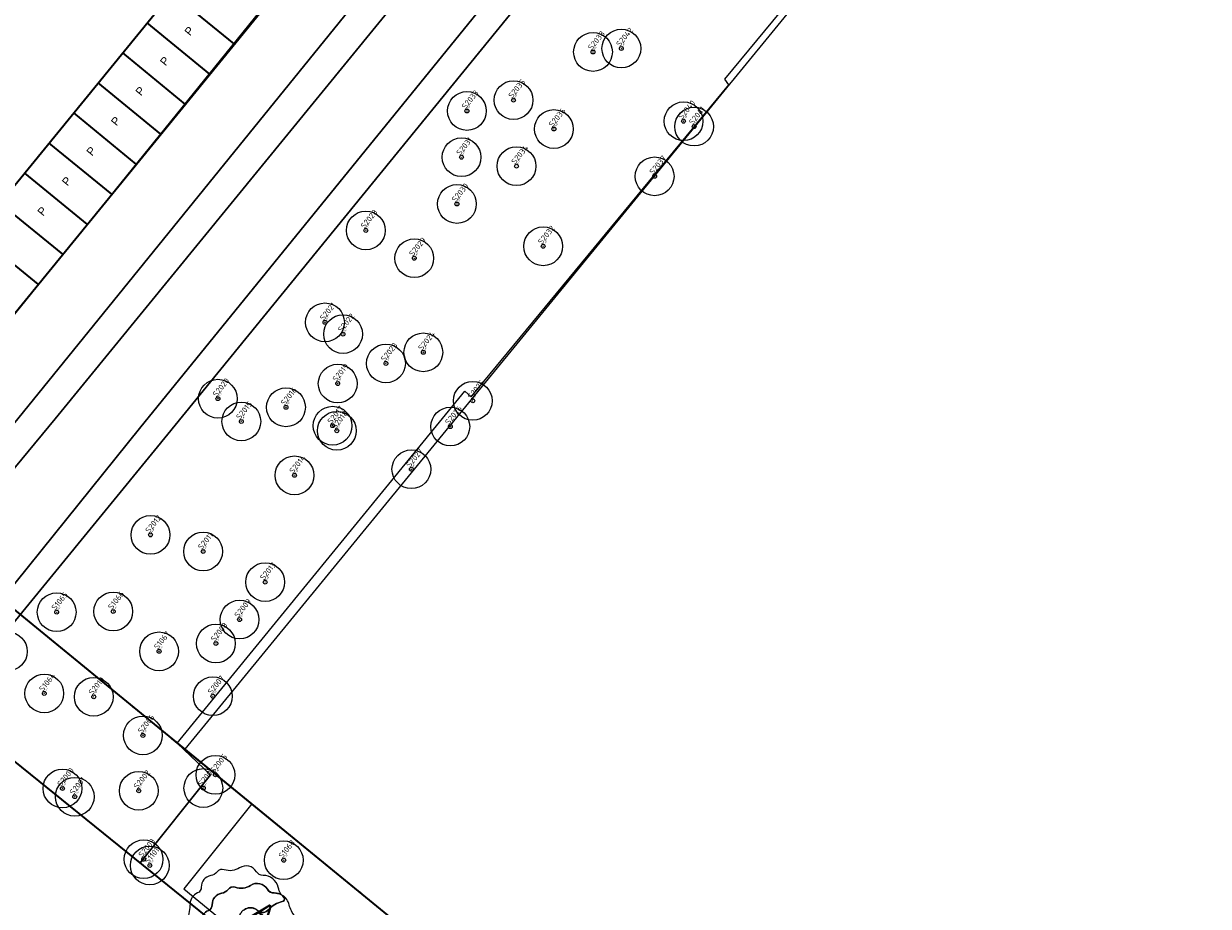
# Model space of a CAD drawing. Header units: metres. Extents: x 93008 to 98406, y 448779 to 454332.
# Tile 99 of 136: x 95617 to 95690, y 451851 to 451906. Entities that reach past the tile are written whole.
import ezdxf
from ezdxf.enums import TextEntityAlignment as Align

# ---------------------------------------------------------------- set-up
doc = ezdxf.new("R2010")
doc.units = ezdxf.units.M
doc.header["$MEASUREMENT"] = 0
doc.header["$PDMODE"] = 3
doc.header["$PDSIZE"] = 0.25
doc.linetypes.add('XX-PROJECTGRENS', pattern=[18, 12, -3, 0, -3])
doc.layers.get('DefPoints').update_dxf_attribs({"color": 6})
for name, color, linetype, lineweight in [('B-ME-AL-SITUATIEMETING-S', 7, 'Continuous', 13), ('B-ME-GR-BOOM-S', 90, 'Continuous', 25), ('B-PV-VW-MARKERING_PARKEERVAK-G', 7, 'Continuous', 35), ('B-PV-VW-MARKERING_PARKEERVAK-SCHEDING-G', 7, 'Continuous', 35), ('N-PV-GR-BOOM-GROEN-S', 3, 'Continuous', 25), ('N-PV-GR-BOOM-GROENDONKER-S', 85, 'Continuous', 25), ('N-PV-GR-BOOM-S', 1, 'Continuous', 25), ('N-PV-GR-BOOM-T', 1, 'Continuous', 25), ('N-PV-GR-GROENSTROOK-G', 3, 'Continuous', 35), ('N-PV-IE-TERREINAFSCHEIDING_KUNSTMATIG_HEKWERK-G', 20, 'IE-TERREINAFSCHEIDING-KUNSTMATIG', 35), ('N-PV-KG-GRENS_BEHEER-G', 210, 'Continuous', 35), ('N-PV-KG-PROJECTGRENS-G', 7, 'XX-PROJECTGRENS', 35), ('X-XX-AL-MEETPUNT_DATA_HOOGTE-T', 3, 'Continuous', 13), ('X-XX-AL-MEETPUNT_DATA_PUNTNUMMER-T', 7, 'Continuous', 13), ('X-XX-AL-MEETPUNT_MARKER-S', 7, 'Continuous', 13)]:
    doc.layers.add(name, color=color, linetype=linetype, lineweight=lineweight)
doc.layers.add('B-PV-VW-MARKERING_PARKEERVAK-T', color=7, linetype='Continuous', lineweight=25, plot=False)
for name, color, linetype, lineweight, true_color in [('B-RO-GR-BEPLANTING_CULTUUR_VASTE PLANTENVAK-V', 7, 'Continuous', 18, 0xa5a552), ('B-RO-OG-TERREIN_CULTUURSCHEIDING-V', 7, 'Continuous', 18, 0x28c846), ('B-RO-OG-WATER-V', 7, 'Continuous', 18, 0xafcde1), ('B-RO-OG-WATER_SLOOT-V', 7, 'Continuous', 18, 0xafcde1)]:
    doc.layers.add(name, color=color, linetype=linetype, lineweight=lineweight, true_color=true_color)
doc.layers.add('X-XX-AL-HULPLIJN-G', color=6, linetype='Continuous', plot=False)
doc.layers.add('X-XX-AL-SCHADUW-G', color=6, linetype='Continuous')
doc.styles.add('NLCS-ISO', font='NLCS-ISO.ttf')
doc.styles.add('peil', font='arial.ttf', dxfattribs={"height": 1.8})
doc.styles.get("Standard").update_dxf_attribs({"font": 'arial.ttf'})
doc.linetypes.add('IE-TERREINAFSCHEIDING-KUNSTMATIG', pattern='A,4,[82,NLCS.SHX,S=0.75,R=90,X=0,Y=0],4,-2', length=10)

# ---------------------------------------------------------------- blocks, each defined once
blk = doc.blocks.new('-P')
at = {"layer": 'B-PV-VW-MARKERING_PARKEERVAK-T'}
blk.add_text('P', height=0.5, dxfattribs=at).set_placement((0, 0), align=Align.MIDDLE_CENTER)
blk = doc.blocks.new('*U10')
at = {"layer": 'B-PV-VW-MARKERING_PARKEERVAK-G'}
blk.add_lwpolyline([(0, 0), (110.4, 0), (110.4, 5), (0, 5)], close=True, dxfattribs=at)
at = {"layer": 'B-PV-VW-MARKERING_PARKEERVAK-SCHEDING-G'}
for p, q in [((64.8, 0), (64.8, 5)), ((67.2, 0), (67.2, 5)), ((69.6, 0), (69.6, 5)), ((72, 0), (72, 5)), ((74.4, 0), (74.4, 5)), ((76.8, 0), (76.8, 5)), ((79.2, 0), (79.2, 5)), ((81.6, 0), (81.6, 5)), ((84, 0), (84, 5))]:
    blk.add_line(p, q, dxfattribs=at)
at = {"layer": 'B-PV-VW-MARKERING_PARKEERVAK-T'}
for p in [(68.456, 2.667), (70.856, 2.667), (73.256, 2.667), (75.656, 2.667), (78.056, 2.667), (80.456, 2.667), (82.856, 2.667)]:
    blk.add_blockref('-P', p, dxfattribs=at)
blk = doc.blocks.new('*U271')
at = {"layer": 'B-ME-GR-BOOM-S'}
for radius in [1, 0.1]:
    blk.add_circle((0, 0), radius, dxfattribs=at)
blk = doc.blocks.new('*U269')
at = {"layer": 'B-ME-GR-BOOM-S'}
for radius in [1, 0.1]:
    blk.add_circle((0, 0), radius, dxfattribs=at)
blk = doc.blocks.new('SAL-MEETPUNT_MARKER-SO')
at = {"layer": 'DefPoints', "color": 0, "linetype": 'ByBlock', "lineweight": -2}
blk.add_point((0, 0), dxfattribs=at)
at = {"layer": 'X-XX-AL-MEETPUNT_MARKER-S'}
blk.add_circle((0, 0), 0.0815, dxfattribs=at)
at = {"layer": 'X-XX-AL-MEETPUNT_DATA_HOOGTE-T', "style": 'NLCS-ISO', "oblique": 30}
blk.add_attdef('HOOGTE', (0.08, 0), '', height=1, dxfattribs=at)
at = {"layer": 'X-XX-AL-MEETPUNT_DATA_PUNTNUMMER-T', "color": 1, "style": 'NLCS-ISO'}
blk.add_attdef('PUNTID', (0.08, 1.19), '', height=3.5, dxfattribs=at)
blk = doc.blocks.new('*U305')
at = {"layer": 'N-PV-GR-BOOM-GROEN-S'}
blk.add_lwpolyline([(2.391, 1.784, 0.194112), (1.986, 2.362, 0.014101), (2.071, 2.236, -0.551355), (1.965, 1.977, 0.179184), (1.125, 1.486, -0.423761), (0.44, 1.43, 0.573312), (-0.692, 1.041, -0.409223), (-0.934, 0.877, 0.541274), (-1.382, 0.4, -0.481668), (-1.838, -0.189, 0.773685), (-1.951, -0.648, -0.599812), (-1.952, -0.939, 0.402715), (-2.023, -1.156, -0.326121), (-2.066, -1.425, 0.437046), (-2.052, -1.63, -0.794396), (-2.164, -1.864, 0.730074), (-2.269, -2.042, 0.077283), (-2.05, -2.116, -0.872012), (-2.053, -2.229, 0.429806), (-2.145, -2.354, 0.076025), (-2.095, -2.498, -0.003192), (-1.798, -2.809, 0.366642), (-0.486, -2.958, -0.295073), (0.021, -2.95, 0.34419), (1.173, -2.829, -0.15451), (2.239, -2.299, 0.520564), (2.498, -1.772, -0.30268), (2.582, -0.766, 0.064915), (2.951, -0.154, 0.291015), (2.763, 1.059, -0.123778)], format="xyb", close=True, dxfattribs=at)
blk.add_circle((0, 0), 0.181, dxfattribs=at)
at = {"layer": 'N-PV-GR-BOOM-GROENDONKER-S'}
blk.add_lwpolyline([(1.986, 2.362, 0.147874), (1.462, 2.514, -0.26944), (1.044, 2.747, 0.425048), (0.001, 2.985, -0.232505), (-0.954, 2.867, 0.319522), (-1.385, 2.737, -0.19084), (-1.788, 2.499, 0.375115), (-2.372, 1.789, -0.309288), (-2.605, 1.427, 0.284004), (-3.063, 0.782, -0.045619), (-3.212, -0.202, 0.265003), (-2.746, -1.842, -0.006844), (-2.095, -2.498, -0.076018), (-2.145, -2.354, -0.43517), (-2.052, -2.228, 0.857322), (-2.05, -2.116, -0.077283), (-2.269, -2.042, -0.730074), (-2.164, -1.864, 0.794332), (-2.052, -1.63, -0.448673), (-2.062, -1.421, 0.313449), (-2.021, -1.161, -0.411786), (-1.952, -0.939, 0.599812), (-1.951, -0.648, -0.773685), (-1.838, -0.189, 0.481667), (-1.382, 0.4, -0.542825), (-0.933, 0.877, 0.406608), (-0.692, 1.041, -0.575855), (0.444, 1.426, 0.420498), (1.125, 1.486, -0.179401), (1.966, 1.977, 0.549049), (2.071, 2.236, -0.014101)], format="xyb", close=True, dxfattribs=at)
at = {"layer": 'X-XX-AL-SCHADUW-G'}
blk.add_lwpolyline([(0.781, 3.6, -0.267086), (0.366, 3.831, 0.425892), (-0.678, 4.071, -0.231967), (-1.631, 3.952, 0.321096), (-2.064, 3.823, -0.189768), (-2.465, 3.586, 0.376187), (-3.051, 2.875, -0.309288), (-3.284, 2.513, 0.285202), (-3.742, 1.865, -0.045466), (-3.891, 0.884, 0.265003), (-3.425, -0.756, -0.002047), (-3.228, -0.95, -0.109973), (-3.212, -0.202, 0.045312), (-3.063, 0.775, -0.286405), (-2.605, 1.427, 0.30929), (-2.372, 1.789, -0.377254), (-1.783, 2.5, 0.188702), (-1.385, 2.737, -0.322673), (-0.95, 2.865, 0.231432), (0.001, 2.985, -0.426735), (1.046, 2.743, 0.264732), (1.458, 2.514, -0.119156), (1.89, 2.416, -0.073337), (1.712, 2.87, 0.352705)], format="xyb", close=True, dxfattribs=at)

msp = doc.modelspace()

# ---------------------------------------------------------------- linework, layer by layer
at = {"layer": 'B-RO-GR-BEPLANTING_CULTUUR_VASTE PLANTENVAK-V', "flags": 128}
msp.add_lwpolyline([(95669.486, 451934.156), (95625.168, 451879.802), (95553.745, 451792.49), (95552.845, 451791.937, -0.223957), (95550.335, 451792.111), (95548.322, 451793.804), (95547.534, 451793.104), (95546.885, 451788.327), (95546.937, 451788.159), (95554.493, 451781.975, -0.103268), (95557.284, 451780.83, 0.389422), (95561.301, 451781.406), (95563.323, 451783.877), (95557.49, 451788.591), (95615.796, 451860.74), (95624.083, 451854.043), (95628.454, 451859.492), (95626.37, 451861.446), (95644.201, 451883.233), (95644.577, 451882.884), (95660.533, 451902.211), (95660.294, 451902.56), (95677.827, 451923.783)], format="xyb", dxfattribs=at)
msp.add_lwpolyline([(95707.483, 451795.085), (95631, 451857.69), (95626.788, 451852.429), (95703.134, 451789.649)], close=True, dxfattribs=at)
at = {"layer": 'B-RO-OG-TERREIN_CULTUURSCHEIDING-V', "flags": 128}
msp.add_lwpolyline([(95547.534, 451793.104), (95548.262, 451793.75), (95548.322, 451793.804), (95547.687, 451794.337, -0.245231), (95547.924, 451797.065), (95574.029, 451829.174), (95660.912, 451936.302), (95667.822, 451944.46), (95661.68, 451952.144), (95646.048, 451933.036), (95644.498, 451931.002), (95642.338, 451928.231), (95642.408, 451928.134), (95646.249, 451925.022), (95610.84, 451881.281), (95576.745, 451839.705), (95572.919, 451842.834), (95569.775, 451839.126), (95573.673, 451835.823), (95539.519, 451794.229), (95546.937, 451788.159), (95546.885, 451788.327)], format="xyb", close=True, dxfattribs=at)
msp.add_lwpolyline([(95628.454, 451859.492), (95624.083, 451854.043)], dxfattribs=at)
at = {"layer": 'B-RO-OG-WATER-V'}
msp.add_lwpolyline([(95668.425, 451935.562), (95668.984, 451942.812), (95662.42, 451934.883), (95618.823, 451881.523), (95580.674, 451835.397), (95576.551, 451829.886), (95561.367, 451811.059), (95559.69, 451808.979), (95549.736, 451796.974), (95550.705, 451795.195), (95550.796, 451795.027), (95551.932, 451794.528), (95552.737, 451794.174), (95553.526, 451793.977), (95563.981, 451806.839), (95605.389, 451857.78), (95610.958, 451864.687), (95624.138, 451881.035)], close=True, dxfattribs=at)
at = {"layer": 'B-RO-OG-WATER_SLOOT-V'}
msp.add_lwpolyline([(95618.823, 451881.523), (95662.42, 451934.883), (95668.984, 451942.812), (95667.822, 451944.46), (95660.912, 451936.302), (95574.029, 451829.174), (95547.924, 451797.065, 0.245231), (95547.687, 451794.337), (95548.322, 451793.804), (95549.161, 451794.549), (95550.705, 451795.195), (95549.736, 451796.974), (95559.69, 451808.979), (95561.367, 451811.059), (95576.551, 451829.886), (95580.674, 451835.397)], format="xyb", close=True, dxfattribs=at)
msp.add_lwpolyline([(95625.168, 451879.802), (95669.486, 451934.156), (95670.034, 451934.828), (95668.425, 451935.562), (95624.138, 451881.035), (95610.958, 451864.687), (95605.389, 451857.78), (95563.981, 451806.839), (95553.526, 451793.977), (95552.737, 451794.174), (95551.932, 451794.528), (95552.845, 451791.937), (95553.745, 451792.49)], close=True, dxfattribs=at)
at = {"layer": 'N-PV-GR-GROENSTROOK-G', "flags": 128}
msp.add_lwpolyline([(95667.145, 451819.243), (95615.796, 451860.74), (95557.49, 451788.591)], dxfattribs=at)
at = {"layer": 'N-PV-IE-TERREINAFSCHEIDING_KUNSTMATIG_HEKWERK-G', "flags": 128}
msp.add_lwpolyline([(95668.56, 451737.917), (95677.037, 451731.066), (95716.236, 451779.57), (95615.796, 451860.74), (95557.49, 451788.591), (95563.323, 451783.877)], dxfattribs=at)
at = {"layer": 'N-PV-KG-GRENS_BEHEER-G', "flags": 128}
msp.add_lwpolyline([(95728.569, 451777.825), (95615.528, 451870.355), (95605.389, 451857.78), (95563.981, 451806.839), (95553.526, 451793.977), (95548.073, 451787.229), (95539.514, 451794.232), (95538.164, 451792.582), (95534.233, 451795.676), (95528.002, 451788.104), (95528.002, 451788.104, 0.512183), (95528.416, 451786.535, -0.006362), (95531.206, 451785.424, -0.08139), (95546.06, 451776.238, 0.149124), (95546.38, 451775.423, 0.032222), (95563.659, 451756.33, 0.094687), (95566.482, 451754.473, 0.013344), (95568.973, 451753.517, -0.218601), (95577.957, 451744.8, 0.010022), (95580, 451739.833, 0.203276)], format="xyb", dxfattribs=at)
at = {"layer": 'N-PV-KG-PROJECTGRENS-G', "flags": 128}
msp.add_lwpolyline([(95528.768, 451789.035), (95522.238, 451794.378), (95519.076, 451790.505), (95511.297, 451796.838), (95505.914, 451790.259), (95504.476, 451788.501), (95510.917, 451783.044), (95511.409, 451782.628), (95519.184, 451776.26), (95521.356, 451774.481), (95528.374, 451768.999), (95531.72, 451773.088), (95646.308, 451679.324), (95647.253, 451677.203), (95728.569, 451777.825), (95615.528, 451870.355), (95605.389, 451857.78), (95563.981, 451806.839), (95553.526, 451793.977), (95548.073, 451787.229), (95539.514, 451794.232), (95538.164, 451792.582), (95534.233, 451795.676), (95528.768, 451789.035)], close=True, dxfattribs=at)
at = {"layer": 'X-XX-AL-HULPLIJN-G'}
msp.add_line((95626.877, 451861.065), (95678.059, 451923.593), dxfattribs=at)

# ---------------------------------------------------------------- block references
at = {"layer": 'B-ME-AL-SITUATIEMETING-S'}
ref = msp.add_blockref('SAL-MEETPUNT_MARKER-SO', (95652.13, 451904.241), dxfattribs=dict(at, xscale=0.1, yscale=0.1, zscale=0.1, rotation=50.92034000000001))
ref.add_attrib('PUNTID', 'S2038', (95652.043, 451904.322), dxfattribs={"layer": 'X-XX-AL-MEETPUNT_DATA_PUNTNUMMER-T', "color": 1, "height": 0.35, "rotation": 50.92034, "style": 'NLCS-ISO'})
ref.add_attrib('HOOGTE', '-4.64', (95652.135, 451904.247), dxfattribs={"layer": 'X-XX-AL-MEETPUNT_DATA_HOOGTE-T', "height": 0.1, "rotation": 50.92034, "style": 'NLCS-ISO', "oblique": 30})
ref = msp.add_blockref('SAL-MEETPUNT_MARKER-SO', (95653.885, 451904.454), dxfattribs=dict(at, xscale=0.1, yscale=0.1, zscale=0.1, rotation=50.92034000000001))
ref.add_attrib('PUNTID', 'S2042', (95653.798, 451904.535), dxfattribs={"layer": 'X-XX-AL-MEETPUNT_DATA_PUNTNUMMER-T', "color": 1, "height": 0.35, "rotation": 50.92034, "style": 'NLCS-ISO'})
ref.add_attrib('HOOGTE', '-4.55', (95653.89, 451904.46), dxfattribs={"layer": 'X-XX-AL-MEETPUNT_DATA_HOOGTE-T', "height": 0.1, "rotation": 50.92034, "style": 'NLCS-ISO', "oblique": 30})
ref = msp.add_blockref('SAL-MEETPUNT_MARKER-SO', (95644.322, 451900.588), dxfattribs=dict(at, xscale=0.1, yscale=0.1, zscale=0.1, rotation=50.92034000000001))
ref.add_attrib('PUNTID', 'S2033', (95644.235, 451900.669), dxfattribs={"layer": 'X-XX-AL-MEETPUNT_DATA_PUNTNUMMER-T', "color": 1, "height": 0.35, "rotation": 50.92034, "style": 'NLCS-ISO'})
ref.add_attrib('HOOGTE', '-4.61', (95644.327, 451900.594), dxfattribs={"layer": 'X-XX-AL-MEETPUNT_DATA_HOOGTE-T', "height": 0.1, "rotation": 50.92034, "style": 'NLCS-ISO', "oblique": 30})
ref = msp.add_blockref('SAL-MEETPUNT_MARKER-SO', (95647.208, 451901.26), dxfattribs=dict(at, xscale=0.1, yscale=0.1, zscale=0.1, rotation=50.92034000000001))
ref.add_attrib('PUNTID', 'S2035', (95647.121, 451901.341), dxfattribs={"layer": 'X-XX-AL-MEETPUNT_DATA_PUNTNUMMER-T', "color": 1, "height": 0.35, "rotation": 50.92034, "style": 'NLCS-ISO'})
ref.add_attrib('HOOGTE', '-4.50', (95647.213, 451901.266), dxfattribs={"layer": 'X-XX-AL-MEETPUNT_DATA_HOOGTE-T', "height": 0.1, "rotation": 50.92034, "style": 'NLCS-ISO', "oblique": 30})
ref = msp.add_blockref('SAL-MEETPUNT_MARKER-SO', (95657.736, 451899.953), dxfattribs=dict(at, xscale=0.1, yscale=0.1, zscale=0.1, rotation=50.92034000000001))
ref.add_attrib('PUNTID', 'S2040', (95657.649, 451900.034), dxfattribs={"layer": 'X-XX-AL-MEETPUNT_DATA_PUNTNUMMER-T', "color": 1, "height": 0.35, "rotation": 50.92034, "style": 'NLCS-ISO'})
ref.add_attrib('HOOGTE', '-4.55', (95657.741, 451899.959), dxfattribs={"layer": 'X-XX-AL-MEETPUNT_DATA_HOOGTE-T', "height": 0.1, "rotation": 50.92034, "style": 'NLCS-ISO', "oblique": 30})
ref = msp.add_blockref('SAL-MEETPUNT_MARKER-SO', (95649.707, 451899.471), dxfattribs=dict(at, xscale=0.1, yscale=0.1, zscale=0.1, rotation=50.92034000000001))
ref.add_attrib('PUNTID', 'S2036', (95649.62, 451899.552), dxfattribs={"layer": 'X-XX-AL-MEETPUNT_DATA_PUNTNUMMER-T', "color": 1, "height": 0.35, "rotation": 50.92034, "style": 'NLCS-ISO'})
ref.add_attrib('HOOGTE', '-4.49', (95649.712, 451899.477), dxfattribs={"layer": 'X-XX-AL-MEETPUNT_DATA_HOOGTE-T', "height": 0.1, "rotation": 50.92034, "style": 'NLCS-ISO', "oblique": 30})
ref = msp.add_blockref('SAL-MEETPUNT_MARKER-SO', (95658.391, 451899.621), dxfattribs=dict(at, xscale=0.1, yscale=0.1, zscale=0.1, rotation=50.92034000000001))
ref.add_attrib('PUNTID', 'S2041', (95658.304, 451899.702), dxfattribs={"layer": 'X-XX-AL-MEETPUNT_DATA_PUNTNUMMER-T', "color": 1, "height": 0.35, "rotation": 50.92034, "style": 'NLCS-ISO'})
ref.add_attrib('HOOGTE', '-4.55', (95658.396, 451899.627), dxfattribs={"layer": 'X-XX-AL-MEETPUNT_DATA_HOOGTE-T', "height": 0.1, "rotation": 50.92034, "style": 'NLCS-ISO', "oblique": 30})
ref = msp.add_blockref('SAL-MEETPUNT_MARKER-SO', (95643.988, 451897.725), dxfattribs=dict(at, xscale=0.1, yscale=0.1, zscale=0.1, rotation=50.92034000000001))
ref.add_attrib('PUNTID', 'S2031', (95643.901, 451897.806), dxfattribs={"layer": 'X-XX-AL-MEETPUNT_DATA_PUNTNUMMER-T', "color": 1, "height": 0.35, "rotation": 50.92034, "style": 'NLCS-ISO'})
ref.add_attrib('HOOGTE', '-4.57', (95643.993, 451897.731), dxfattribs={"layer": 'X-XX-AL-MEETPUNT_DATA_HOOGTE-T', "height": 0.1, "rotation": 50.92034, "style": 'NLCS-ISO', "oblique": 30})
ref = msp.add_blockref('SAL-MEETPUNT_MARKER-SO', (95647.392, 451897.171), dxfattribs=dict(at, xscale=0.1, yscale=0.1, zscale=0.1, rotation=50.92034000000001))
ref.add_attrib('PUNTID', 'S2034', (95647.305, 451897.252), dxfattribs={"layer": 'X-XX-AL-MEETPUNT_DATA_PUNTNUMMER-T', "color": 1, "height": 0.35, "rotation": 50.92034, "style": 'NLCS-ISO'})
ref.add_attrib('HOOGTE', '-4.61', (95647.397, 451897.177), dxfattribs={"layer": 'X-XX-AL-MEETPUNT_DATA_HOOGTE-T', "height": 0.1, "rotation": 50.92034, "style": 'NLCS-ISO', "oblique": 30})
ref = msp.add_blockref('SAL-MEETPUNT_MARKER-SO', (95655.945, 451896.541), dxfattribs=dict(at, xscale=0.1, yscale=0.1, zscale=0.1, rotation=50.92034000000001))
ref.add_attrib('PUNTID', 'S2037', (95655.858, 451896.622), dxfattribs={"layer": 'X-XX-AL-MEETPUNT_DATA_PUNTNUMMER-T', "color": 1, "height": 0.35, "rotation": 50.92034, "style": 'NLCS-ISO'})
ref.add_attrib('HOOGTE', '-4.56', (95655.95, 451896.547), dxfattribs={"layer": 'X-XX-AL-MEETPUNT_DATA_HOOGTE-T', "height": 0.1, "rotation": 50.92034, "style": 'NLCS-ISO', "oblique": 30})
ref = msp.add_blockref('SAL-MEETPUNT_MARKER-SO', (95643.704, 451894.83), dxfattribs=dict(at, xscale=0.1, yscale=0.1, zscale=0.1, rotation=50.92034000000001))
ref.add_attrib('PUNTID', 'S2030', (95643.617, 451894.911), dxfattribs={"layer": 'X-XX-AL-MEETPUNT_DATA_PUNTNUMMER-T', "color": 1, "height": 0.35, "rotation": 50.92034, "style": 'NLCS-ISO'})
ref.add_attrib('HOOGTE', '-4.57', (95643.709, 451894.836), dxfattribs={"layer": 'X-XX-AL-MEETPUNT_DATA_HOOGTE-T', "height": 0.1, "rotation": 50.92034, "style": 'NLCS-ISO', "oblique": 30})
ref = msp.add_blockref('SAL-MEETPUNT_MARKER-SO', (95638.064, 451893.192), dxfattribs=dict(at, xscale=0.1, yscale=0.1, zscale=0.1, rotation=50.92034000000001))
ref.add_attrib('PUNTID', 'S2028', (95637.977, 451893.273), dxfattribs={"layer": 'X-XX-AL-MEETPUNT_DATA_PUNTNUMMER-T', "color": 1, "height": 0.35, "rotation": 50.92034, "style": 'NLCS-ISO'})
ref.add_attrib('HOOGTE', '-4.57', (95638.069, 451893.198), dxfattribs={"layer": 'X-XX-AL-MEETPUNT_DATA_HOOGTE-T', "height": 0.1, "rotation": 50.92034, "style": 'NLCS-ISO', "oblique": 30})
ref = msp.add_blockref('SAL-MEETPUNT_MARKER-SO', (95649.044, 451892.21), dxfattribs=dict(at, xscale=0.1, yscale=0.1, zscale=0.1, rotation=50.92034000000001))
ref.add_attrib('PUNTID', 'S2032', (95648.957, 451892.291), dxfattribs={"layer": 'X-XX-AL-MEETPUNT_DATA_PUNTNUMMER-T', "color": 1, "height": 0.35, "rotation": 50.92034, "style": 'NLCS-ISO'})
ref.add_attrib('HOOGTE', '-4.60', (95649.049, 451892.216), dxfattribs={"layer": 'X-XX-AL-MEETPUNT_DATA_HOOGTE-T', "height": 0.1, "rotation": 50.92034, "style": 'NLCS-ISO', "oblique": 30})
ref = msp.add_blockref('SAL-MEETPUNT_MARKER-SO', (95641.063, 451891.47), dxfattribs=dict(at, xscale=0.1, yscale=0.1, zscale=0.1, rotation=50.92034000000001))
ref.add_attrib('PUNTID', 'S2029', (95640.976, 451891.551), dxfattribs={"layer": 'X-XX-AL-MEETPUNT_DATA_PUNTNUMMER-T', "color": 1, "height": 0.35, "rotation": 50.92034, "style": 'NLCS-ISO'})
ref.add_attrib('HOOGTE', '-4.63', (95641.068, 451891.476), dxfattribs={"layer": 'X-XX-AL-MEETPUNT_DATA_HOOGTE-T', "height": 0.1, "rotation": 50.92034, "style": 'NLCS-ISO', "oblique": 30})
ref = msp.add_blockref('SAL-MEETPUNT_MARKER-SO', (95635.533, 451887.5), dxfattribs=dict(at, xscale=0.1, yscale=0.1, zscale=0.1, rotation=50.92034000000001))
ref.add_attrib('PUNTID', 'S2021', (95635.446, 451887.581), dxfattribs={"layer": 'X-XX-AL-MEETPUNT_DATA_PUNTNUMMER-T', "color": 1, "height": 0.35, "rotation": 50.92034, "style": 'NLCS-ISO'})
ref.add_attrib('HOOGTE', '-4.63', (95635.538, 451887.506), dxfattribs={"layer": 'X-XX-AL-MEETPUNT_DATA_HOOGTE-T', "height": 0.1, "rotation": 50.92034, "style": 'NLCS-ISO', "oblique": 30})
ref = msp.add_blockref('SAL-MEETPUNT_MARKER-SO', (95636.652, 451886.772), dxfattribs=dict(at, xscale=0.1, yscale=0.1, zscale=0.1, rotation=50.92034000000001))
ref.add_attrib('PUNTID', 'S2022', (95636.565, 451886.853), dxfattribs={"layer": 'X-XX-AL-MEETPUNT_DATA_PUNTNUMMER-T', "color": 1, "height": 0.35, "rotation": 50.92034, "style": 'NLCS-ISO'})
ref.add_attrib('HOOGTE', '-4.62', (95636.657, 451886.778), dxfattribs={"layer": 'X-XX-AL-MEETPUNT_DATA_HOOGTE-T', "height": 0.1, "rotation": 50.92034, "style": 'NLCS-ISO', "oblique": 30})
ref = msp.add_blockref('SAL-MEETPUNT_MARKER-SO', (95641.623, 451885.644), dxfattribs=dict(at, xscale=0.1, yscale=0.1, zscale=0.1, rotation=50.92034000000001))
ref.add_attrib('PUNTID', 'S2024', (95641.536, 451885.725), dxfattribs={"layer": 'X-XX-AL-MEETPUNT_DATA_PUNTNUMMER-T', "color": 1, "height": 0.35, "rotation": 50.92034, "style": 'NLCS-ISO'})
ref.add_attrib('HOOGTE', '-4.61', (95641.628, 451885.65), dxfattribs={"layer": 'X-XX-AL-MEETPUNT_DATA_HOOGTE-T', "height": 0.1, "rotation": 50.92034, "style": 'NLCS-ISO', "oblique": 30})
ref = msp.add_blockref('SAL-MEETPUNT_MARKER-SO', (95639.309, 451884.956), dxfattribs=dict(at, xscale=0.1, yscale=0.1, zscale=0.1, rotation=50.92034000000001))
ref.add_attrib('PUNTID', 'S2023', (95639.222, 451885.037), dxfattribs={"layer": 'X-XX-AL-MEETPUNT_DATA_PUNTNUMMER-T', "color": 1, "height": 0.35, "rotation": 50.92034, "style": 'NLCS-ISO'})
ref.add_attrib('HOOGTE', '-4.58', (95639.314, 451884.962), dxfattribs={"layer": 'X-XX-AL-MEETPUNT_DATA_HOOGTE-T', "height": 0.1, "rotation": 50.92034, "style": 'NLCS-ISO', "oblique": 30})
ref = msp.add_blockref('SAL-MEETPUNT_MARKER-SO', (95636.321, 451883.71), dxfattribs=dict(at, xscale=0.1, yscale=0.1, zscale=0.1, rotation=50.92034000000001))
ref.add_attrib('PUNTID', 'S2019', (95636.234, 451883.791), dxfattribs={"layer": 'X-XX-AL-MEETPUNT_DATA_PUNTNUMMER-T', "color": 1, "height": 0.35, "rotation": 50.92034, "style": 'NLCS-ISO'})
ref.add_attrib('HOOGTE', '-4.61', (95636.326, 451883.716), dxfattribs={"layer": 'X-XX-AL-MEETPUNT_DATA_HOOGTE-T', "height": 0.1, "rotation": 50.92034, "style": 'NLCS-ISO', "oblique": 30})
ref = msp.add_blockref('SAL-MEETPUNT_MARKER-SO', (95628.903, 451882.773), dxfattribs=dict(at, xscale=0.1, yscale=0.1, zscale=0.1, rotation=50.92034000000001))
ref.add_attrib('PUNTID', 'S2020', (95628.816, 451882.854), dxfattribs={"layer": 'X-XX-AL-MEETPUNT_DATA_PUNTNUMMER-T', "color": 1, "height": 0.35, "rotation": 50.92034, "style": 'NLCS-ISO'})
ref.add_attrib('HOOGTE', '-4.65', (95628.908, 451882.779), dxfattribs={"layer": 'X-XX-AL-MEETPUNT_DATA_HOOGTE-T', "height": 0.1, "rotation": 50.92034, "style": 'NLCS-ISO', "oblique": 30})
ref = msp.add_blockref('SAL-MEETPUNT_MARKER-SO', (95633.118, 451882.241), dxfattribs=dict(at, xscale=0.1, yscale=0.1, zscale=0.1, rotation=50.92034000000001))
ref.add_attrib('PUNTID', 'S2016', (95633.031, 451882.322), dxfattribs={"layer": 'X-XX-AL-MEETPUNT_DATA_PUNTNUMMER-T', "color": 1, "height": 0.35, "rotation": 50.92034, "style": 'NLCS-ISO'})
ref.add_attrib('HOOGTE', '-4.65', (95633.123, 451882.247), dxfattribs={"layer": 'X-XX-AL-MEETPUNT_DATA_HOOGTE-T', "height": 0.1, "rotation": 50.92034, "style": 'NLCS-ISO', "oblique": 30})
ref = msp.add_blockref('SAL-MEETPUNT_MARKER-SO', (95644.684, 451882.64), dxfattribs=dict(at, xscale=0.1, yscale=0.1, zscale=0.1, rotation=50.92034000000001))
ref.add_attrib('PUNTID', 'S2025', (95644.597, 451882.721), dxfattribs={"layer": 'X-XX-AL-MEETPUNT_DATA_PUNTNUMMER-T', "color": 1, "height": 0.35, "rotation": 50.92034, "style": 'NLCS-ISO'})
ref.add_attrib('HOOGTE', '-4.67', (95644.689, 451882.646), dxfattribs={"layer": 'X-XX-AL-MEETPUNT_DATA_HOOGTE-T', "height": 0.1, "rotation": 50.92034, "style": 'NLCS-ISO', "oblique": 30})
ref = msp.add_blockref('SAL-MEETPUNT_MARKER-SO', (95630.353, 451881.364), dxfattribs=dict(at, xscale=0.1, yscale=0.1, zscale=0.1, rotation=50.92034000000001))
ref.add_attrib('PUNTID', 'S2015', (95630.266, 451881.445), dxfattribs={"layer": 'X-XX-AL-MEETPUNT_DATA_PUNTNUMMER-T', "color": 1, "height": 0.35, "rotation": 50.92034, "style": 'NLCS-ISO'})
ref.add_attrib('HOOGTE', '-4.62', (95630.358, 451881.37), dxfattribs={"layer": 'X-XX-AL-MEETPUNT_DATA_HOOGTE-T', "height": 0.1, "rotation": 50.92034, "style": 'NLCS-ISO', "oblique": 30})
ref = msp.add_blockref('SAL-MEETPUNT_MARKER-SO', (95636.006, 451881.101), dxfattribs=dict(at, xscale=0.1, yscale=0.1, zscale=0.1, rotation=50.92034000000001))
ref.add_attrib('PUNTID', 'S2017', (95635.919, 451881.182), dxfattribs={"layer": 'X-XX-AL-MEETPUNT_DATA_PUNTNUMMER-T', "color": 1, "height": 0.35, "rotation": 50.92034, "style": 'NLCS-ISO'})
ref.add_attrib('HOOGTE', '-4.61', (95636.011, 451881.107), dxfattribs={"layer": 'X-XX-AL-MEETPUNT_DATA_HOOGTE-T', "height": 0.1, "rotation": 50.92034, "style": 'NLCS-ISO', "oblique": 30})
ref = msp.add_blockref('SAL-MEETPUNT_MARKER-SO', (95636.268, 451880.789), dxfattribs=dict(at, xscale=0.1, yscale=0.1, zscale=0.1, rotation=50.92034000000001))
ref.add_attrib('PUNTID', 'S2018', (95636.181, 451880.87), dxfattribs={"layer": 'X-XX-AL-MEETPUNT_DATA_PUNTNUMMER-T', "color": 1, "height": 0.35, "rotation": 50.92034, "style": 'NLCS-ISO'})
ref.add_attrib('HOOGTE', '-4.61', (95636.273, 451880.795), dxfattribs={"layer": 'X-XX-AL-MEETPUNT_DATA_HOOGTE-T', "height": 0.1, "rotation": 50.92034, "style": 'NLCS-ISO', "oblique": 30})
ref = msp.add_blockref('SAL-MEETPUNT_MARKER-SO', (95643.293, 451881.047), dxfattribs=dict(at, xscale=0.1, yscale=0.1, zscale=0.1, rotation=50.92034000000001))
ref.add_attrib('PUNTID', 'S2026', (95643.206, 451881.128), dxfattribs={"layer": 'X-XX-AL-MEETPUNT_DATA_PUNTNUMMER-T', "color": 1, "height": 0.35, "rotation": 50.92034, "style": 'NLCS-ISO'})
ref.add_attrib('HOOGTE', '-4.59', (95643.298, 451881.053), dxfattribs={"layer": 'X-XX-AL-MEETPUNT_DATA_HOOGTE-T', "height": 0.1, "rotation": 50.92034, "style": 'NLCS-ISO', "oblique": 30})
ref = msp.add_blockref('SAL-MEETPUNT_MARKER-SO', (95633.646, 451878.027), dxfattribs=dict(at, xscale=0.1, yscale=0.1, zscale=0.1, rotation=50.92034000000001))
ref.add_attrib('PUNTID', 'S2014', (95633.559, 451878.108), dxfattribs={"layer": 'X-XX-AL-MEETPUNT_DATA_PUNTNUMMER-T', "color": 1, "height": 0.35, "rotation": 50.92034, "style": 'NLCS-ISO'})
ref.add_attrib('HOOGTE', '-4.52', (95633.651, 451878.033), dxfattribs={"layer": 'X-XX-AL-MEETPUNT_DATA_HOOGTE-T', "height": 0.1, "rotation": 50.92034, "style": 'NLCS-ISO', "oblique": 30})
ref = msp.add_blockref('SAL-MEETPUNT_MARKER-SO', (95640.883, 451878.404), dxfattribs=dict(at, xscale=0.1, yscale=0.1, zscale=0.1, rotation=50.92034000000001))
ref.add_attrib('PUNTID', 'S2027', (95640.796, 451878.485), dxfattribs={"layer": 'X-XX-AL-MEETPUNT_DATA_PUNTNUMMER-T', "color": 1, "height": 0.35, "rotation": 50.92034, "style": 'NLCS-ISO'})
ref.add_attrib('HOOGTE', '-4.61', (95640.888, 451878.41), dxfattribs={"layer": 'X-XX-AL-MEETPUNT_DATA_HOOGTE-T', "height": 0.1, "rotation": 50.92034, "style": 'NLCS-ISO', "oblique": 30})
ref = msp.add_blockref('SAL-MEETPUNT_MARKER-SO', (95624.729, 451874.34), dxfattribs=dict(at, xscale=0.1, yscale=0.1, zscale=0.1, rotation=50.92034000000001))
ref.add_attrib('PUNTID', 'S2012', (95624.642, 451874.421), dxfattribs={"layer": 'X-XX-AL-MEETPUNT_DATA_PUNTNUMMER-T', "color": 1, "height": 0.35, "rotation": 50.92034, "style": 'NLCS-ISO'})
ref.add_attrib('HOOGTE', '-4.48', (95624.734, 451874.346), dxfattribs={"layer": 'X-XX-AL-MEETPUNT_DATA_HOOGTE-T', "height": 0.1, "rotation": 50.92034, "style": 'NLCS-ISO', "oblique": 30})
ref = msp.add_blockref('SAL-MEETPUNT_MARKER-SO', (95627.988, 451873.313), dxfattribs=dict(at, xscale=0.1, yscale=0.1, zscale=0.1, rotation=50.92034000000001))
ref.add_attrib('PUNTID', 'S2011', (95627.901, 451873.394), dxfattribs={"layer": 'X-XX-AL-MEETPUNT_DATA_PUNTNUMMER-T', "color": 1, "height": 0.35, "rotation": 50.92034, "style": 'NLCS-ISO'})
ref.add_attrib('HOOGTE', '-4.65', (95627.993, 451873.319), dxfattribs={"layer": 'X-XX-AL-MEETPUNT_DATA_HOOGTE-T', "height": 0.1, "rotation": 50.92034, "style": 'NLCS-ISO', "oblique": 30})
ref = msp.add_blockref('SAL-MEETPUNT_MARKER-SO', (95631.83, 451871.417), dxfattribs=dict(at, xscale=0.1, yscale=0.1, zscale=0.1, rotation=50.92034000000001))
ref.add_attrib('PUNTID', 'S2013', (95631.743, 451871.498), dxfattribs={"layer": 'X-XX-AL-MEETPUNT_DATA_PUNTNUMMER-T', "color": 1, "height": 0.35, "rotation": 50.92034, "style": 'NLCS-ISO'})
ref.add_attrib('HOOGTE', '-4.66', (95631.835, 451871.423), dxfattribs={"layer": 'X-XX-AL-MEETPUNT_DATA_HOOGTE-T', "height": 0.1, "rotation": 50.92034, "style": 'NLCS-ISO', "oblique": 30})
ref = msp.add_blockref('SAL-MEETPUNT_MARKER-SO', (95618.919, 451869.554), dxfattribs=dict(at, xscale=0.1, yscale=0.1, zscale=0.1, rotation=50.92034000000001))
ref.add_attrib('PUNTID', 'S1065', (95618.832, 451869.635), dxfattribs={"layer": 'X-XX-AL-MEETPUNT_DATA_PUNTNUMMER-T', "color": 1, "height": 0.35, "rotation": 50.92034, "style": 'NLCS-ISO'})
ref.add_attrib('HOOGTE', '-4.52', (95618.924, 451869.56), dxfattribs={"layer": 'X-XX-AL-MEETPUNT_DATA_HOOGTE-T', "height": 0.1, "rotation": 50.92034, "style": 'NLCS-ISO', "oblique": 30})
ref = msp.add_blockref('SAL-MEETPUNT_MARKER-SO', (95622.421, 451869.598), dxfattribs=dict(at, xscale=0.1, yscale=0.1, zscale=0.1, rotation=50.92034000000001))
ref.add_attrib('PUNTID', 'S1066', (95622.334, 451869.679), dxfattribs={"layer": 'X-XX-AL-MEETPUNT_DATA_PUNTNUMMER-T', "color": 1, "height": 0.35, "rotation": 50.92034, "style": 'NLCS-ISO'})
ref.add_attrib('HOOGTE', '-4.44', (95622.426, 451869.604), dxfattribs={"layer": 'X-XX-AL-MEETPUNT_DATA_HOOGTE-T', "height": 0.1, "rotation": 50.92034, "style": 'NLCS-ISO', "oblique": 30})
ref = msp.add_blockref('SAL-MEETPUNT_MARKER-SO', (95630.244, 451869.097), dxfattribs=dict(at, xscale=0.1, yscale=0.1, zscale=0.1, rotation=50.92034000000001))
ref.add_attrib('PUNTID', 'S2009', (95630.157, 451869.178), dxfattribs={"layer": 'X-XX-AL-MEETPUNT_DATA_PUNTNUMMER-T', "color": 1, "height": 0.35, "rotation": 50.92034, "style": 'NLCS-ISO'})
ref.add_attrib('HOOGTE', '-4.64', (95630.249, 451869.103), dxfattribs={"layer": 'X-XX-AL-MEETPUNT_DATA_HOOGTE-T', "height": 0.1, "rotation": 50.92034, "style": 'NLCS-ISO', "oblique": 30})
ref = msp.add_blockref('SAL-MEETPUNT_MARKER-SO', (95628.779, 451867.615), dxfattribs=dict(at, xscale=0.1, yscale=0.1, zscale=0.1, rotation=50.92034000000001))
ref.add_attrib('PUNTID', 'S2008', (95628.692, 451867.696), dxfattribs={"layer": 'X-XX-AL-MEETPUNT_DATA_PUNTNUMMER-T', "color": 1, "height": 0.35, "rotation": 50.92034, "style": 'NLCS-ISO'})
ref.add_attrib('HOOGTE', '-4.57', (95628.784, 451867.621), dxfattribs={"layer": 'X-XX-AL-MEETPUNT_DATA_HOOGTE-T', "height": 0.1, "rotation": 50.92034, "style": 'NLCS-ISO', "oblique": 30})
ref = msp.add_blockref('SAL-MEETPUNT_MARKER-SO', (95625.261, 451867.129), dxfattribs=dict(at, xscale=0.1, yscale=0.1, zscale=0.1, rotation=50.92034000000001))
ref.add_attrib('PUNTID', 'S1067', (95625.174, 451867.21), dxfattribs={"layer": 'X-XX-AL-MEETPUNT_DATA_PUNTNUMMER-T', "color": 1, "height": 0.35, "rotation": 50.92034, "style": 'NLCS-ISO'})
ref.add_attrib('HOOGTE', '-4.41', (95625.266, 451867.135), dxfattribs={"layer": 'X-XX-AL-MEETPUNT_DATA_HOOGTE-T', "height": 0.1, "rotation": 50.92034, "style": 'NLCS-ISO', "oblique": 30})
ref = msp.add_blockref('SAL-MEETPUNT_MARKER-SO', (95618.152, 451864.524), dxfattribs=dict(at, xscale=0.1, yscale=0.1, zscale=0.1, rotation=50.92034000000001))
ref.add_attrib('PUNTID', 'S1064', (95618.065, 451864.605), dxfattribs={"layer": 'X-XX-AL-MEETPUNT_DATA_PUNTNUMMER-T', "color": 1, "height": 0.35, "rotation": 50.92034, "style": 'NLCS-ISO'})
ref.add_attrib('HOOGTE', '-4.53', (95618.157, 451864.53), dxfattribs={"layer": 'X-XX-AL-MEETPUNT_DATA_HOOGTE-T', "height": 0.1, "rotation": 50.92034, "style": 'NLCS-ISO', "oblique": 30})
ref = msp.add_blockref('SAL-MEETPUNT_MARKER-SO', (95621.215, 451864.316), dxfattribs=dict(at, xscale=0.1, yscale=0.1, zscale=0.1, rotation=50.92034000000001))
ref.add_attrib('PUNTID', 'S2010', (95621.128, 451864.397), dxfattribs={"layer": 'X-XX-AL-MEETPUNT_DATA_PUNTNUMMER-T', "color": 1, "height": 0.35, "rotation": 50.92034, "style": 'NLCS-ISO'})
ref.add_attrib('HOOGTE', '-4.59', (95621.22, 451864.322), dxfattribs={"layer": 'X-XX-AL-MEETPUNT_DATA_HOOGTE-T', "height": 0.1, "rotation": 50.92034, "style": 'NLCS-ISO', "oblique": 30})
ref = msp.add_blockref('SAL-MEETPUNT_MARKER-SO', (95628.589, 451864.35), dxfattribs=dict(at, xscale=0.1, yscale=0.1, zscale=0.1, rotation=50.92034000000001))
ref.add_attrib('PUNTID', 'S2007', (95628.502, 451864.431), dxfattribs={"layer": 'X-XX-AL-MEETPUNT_DATA_PUNTNUMMER-T', "color": 1, "height": 0.35, "rotation": 50.92034, "style": 'NLCS-ISO'})
ref.add_attrib('HOOGTE', '-4.56', (95628.594, 451864.356), dxfattribs={"layer": 'X-XX-AL-MEETPUNT_DATA_HOOGTE-T', "height": 0.1, "rotation": 50.92034, "style": 'NLCS-ISO', "oblique": 30})
ref = msp.add_blockref('SAL-MEETPUNT_MARKER-SO', (95624.26, 451861.926), dxfattribs=dict(at, xscale=0.1, yscale=0.1, zscale=0.1, rotation=50.92034000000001))
ref.add_attrib('PUNTID', 'S2006', (95624.173, 451862.007), dxfattribs={"layer": 'X-XX-AL-MEETPUNT_DATA_PUNTNUMMER-T', "color": 1, "height": 0.35, "rotation": 50.92034, "style": 'NLCS-ISO'})
ref.add_attrib('HOOGTE', '-4.56', (95624.265, 451861.932), dxfattribs={"layer": 'X-XX-AL-MEETPUNT_DATA_HOOGTE-T', "height": 0.1, "rotation": 50.92034, "style": 'NLCS-ISO', "oblique": 30})
ref = msp.add_blockref('SAL-MEETPUNT_MARKER-SO', (95628.75, 451859.486), dxfattribs=dict(at, xscale=0.1, yscale=0.1, zscale=0.1, rotation=50.92034000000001))
ref.add_attrib('PUNTID', 'S2005', (95628.663, 451859.567), dxfattribs={"layer": 'X-XX-AL-MEETPUNT_DATA_PUNTNUMMER-T', "color": 1, "height": 0.35, "rotation": 50.92034, "style": 'NLCS-ISO'})
ref.add_attrib('HOOGTE', '-4.54', (95628.755, 451859.492), dxfattribs={"layer": 'X-XX-AL-MEETPUNT_DATA_HOOGTE-T', "height": 0.1, "rotation": 50.92034, "style": 'NLCS-ISO', "oblique": 30})
ref = msp.add_blockref('SAL-MEETPUNT_MARKER-SO', (95619.277, 451858.641), dxfattribs=dict(at, xscale=0.1, yscale=0.1, zscale=0.1, rotation=50.92034000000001))
ref.add_attrib('PUNTID', 'S2000', (95619.19, 451858.722), dxfattribs={"layer": 'X-XX-AL-MEETPUNT_DATA_PUNTNUMMER-T', "color": 1, "height": 0.35, "rotation": 50.92034, "style": 'NLCS-ISO'})
ref.add_attrib('HOOGTE', '-4.43', (95619.282, 451858.647), dxfattribs={"layer": 'X-XX-AL-MEETPUNT_DATA_HOOGTE-T', "height": 0.1, "rotation": 50.92034, "style": 'NLCS-ISO', "oblique": 30})
ref = msp.add_blockref('SAL-MEETPUNT_MARKER-SO', (95620.04, 451858.129), dxfattribs=dict(at, xscale=0.1, yscale=0.1, zscale=0.1, rotation=50.92034000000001))
ref.add_attrib('PUNTID', 'S2001', (95619.953, 451858.21), dxfattribs={"layer": 'X-XX-AL-MEETPUNT_DATA_PUNTNUMMER-T', "color": 1, "height": 0.35, "rotation": 50.92034, "style": 'NLCS-ISO'})
ref.add_attrib('HOOGTE', '-4.45', (95620.045, 451858.135), dxfattribs={"layer": 'X-XX-AL-MEETPUNT_DATA_HOOGTE-T', "height": 0.1, "rotation": 50.92034, "style": 'NLCS-ISO', "oblique": 30})
ref = msp.add_blockref('SAL-MEETPUNT_MARKER-SO', (95624.002, 451858.497), dxfattribs=dict(at, xscale=0.1, yscale=0.1, zscale=0.1, rotation=50.92034000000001))
ref.add_attrib('PUNTID', 'S2002', (95623.915, 451858.578), dxfattribs={"layer": 'X-XX-AL-MEETPUNT_DATA_PUNTNUMMER-T', "color": 1, "height": 0.35, "rotation": 50.92034, "style": 'NLCS-ISO'})
ref.add_attrib('HOOGTE', '-4.49', (95624.007, 451858.503), dxfattribs={"layer": 'X-XX-AL-MEETPUNT_DATA_HOOGTE-T', "height": 0.1, "rotation": 50.92034, "style": 'NLCS-ISO', "oblique": 30})
ref = msp.add_blockref('SAL-MEETPUNT_MARKER-SO', (95628.001, 451858.667), dxfattribs=dict(at, xscale=0.1, yscale=0.1, zscale=0.1, rotation=50.92034000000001))
ref.add_attrib('PUNTID', 'S2004', (95627.914, 451858.748), dxfattribs={"layer": 'X-XX-AL-MEETPUNT_DATA_PUNTNUMMER-T', "color": 1, "height": 0.35, "rotation": 50.92034, "style": 'NLCS-ISO'})
ref.add_attrib('HOOGTE', '-4.56', (95628.006, 451858.673), dxfattribs={"layer": 'X-XX-AL-MEETPUNT_DATA_HOOGTE-T', "height": 0.1, "rotation": 50.92034, "style": 'NLCS-ISO', "oblique": 30})
ref = msp.add_blockref('SAL-MEETPUNT_MARKER-SO', (95624.303, 451854.257), dxfattribs=dict(at, xscale=0.1, yscale=0.1, zscale=0.1, rotation=50.92034000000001))
ref.add_attrib('PUNTID', 'S2003', (95624.216, 451854.338), dxfattribs={"layer": 'X-XX-AL-MEETPUNT_DATA_PUNTNUMMER-T', "color": 1, "height": 0.35, "rotation": 50.92034, "style": 'NLCS-ISO'})
ref.add_attrib('HOOGTE', '-4.39', (95624.308, 451854.263), dxfattribs={"layer": 'X-XX-AL-MEETPUNT_DATA_HOOGTE-T', "height": 0.1, "rotation": 50.92034, "style": 'NLCS-ISO', "oblique": 30})
ref = msp.add_blockref('SAL-MEETPUNT_MARKER-SO', (95624.686, 451853.873), dxfattribs=dict(at, xscale=0.1, yscale=0.1, zscale=0.1, rotation=50.92034000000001))
ref.add_attrib('PUNTID', 'S1101', (95624.599, 451853.954), dxfattribs={"layer": 'X-XX-AL-MEETPUNT_DATA_PUNTNUMMER-T', "color": 1, "height": 0.35, "rotation": 50.92034, "style": 'NLCS-ISO'})
ref.add_attrib('HOOGTE', '-4.63', (95624.691, 451853.879), dxfattribs={"layer": 'X-XX-AL-MEETPUNT_DATA_HOOGTE-T', "height": 0.1, "rotation": 50.92034, "style": 'NLCS-ISO', "oblique": 30})
ref = msp.add_blockref('SAL-MEETPUNT_MARKER-SO', (95632.98, 451854.198), dxfattribs=dict(at, xscale=0.1, yscale=0.1, zscale=0.1, rotation=50.92034000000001))
ref.add_attrib('PUNTID', 'S1068', (95632.893, 451854.279), dxfattribs={"layer": 'X-XX-AL-MEETPUNT_DATA_PUNTNUMMER-T', "color": 1, "height": 0.35, "rotation": 50.92034, "style": 'NLCS-ISO'})
ref.add_attrib('HOOGTE', '-4.48', (95632.985, 451854.204), dxfattribs={"layer": 'X-XX-AL-MEETPUNT_DATA_HOOGTE-T', "height": 0.1, "rotation": 50.92034, "style": 'NLCS-ISO', "oblique": 30})
at = {"layer": 'B-ME-GR-BOOM-S', "xscale": 1.2, "yscale": 1.2, "zscale": 1.2}
for name, p in [('*U269', (95653.885, 451904.454)), ('*U271', (95652.13, 451904.241)), ('*U271', (95647.208, 451901.26)), ('*U269', (95644.322, 451900.588)), ('*U271', (95657.736, 451899.953)), ('*U269', (95649.707, 451899.471)), ('*U271', (95658.391, 451899.621)), ('*U271', (95643.988, 451897.725)), ('*U269', (95647.392, 451897.171)), ('*U271', (95655.945, 451896.541)), ('*U269', (95643.704, 451894.83)), ('*U271', (95638.064, 451893.192)), ('*U269', (95649.044, 451892.21)), ('*U269', (95641.063, 451891.47)), ('*U269', (95635.533, 451887.5)), ('*U269', (95636.652, 451886.772)), ('*U271', (95641.623, 451885.644)), ('*U269', (95639.309, 451884.956)), ('*U269', (95636.321, 451883.71)), ('*U269', (95628.903, 451882.773)), ('*U269', (95644.684, 451882.64)), ('*U269', (95633.118, 451882.241)), ('*U271', (95630.353, 451881.364)), ('*U271', (95636.006, 451881.101)), ('*U269', (95643.293, 451881.047)), ('*U271', (95636.268, 451880.789)), ('*U269', (95633.646, 451878.027)), ('*U269', (95640.883, 451878.404)), ('*U271', (95624.729, 451874.34)), ('*U269', (95627.988, 451873.313)), ('*U271', (95631.83, 451871.417)), ('*U269', (95618.919, 451869.554)), ('*U269', (95622.421, 451869.598)), ('*U271', (95630.244, 451869.097)), ('*U271', (95615.895, 451867.123)), ('*U269', (95625.261, 451867.129)), ('*U269', (95628.779, 451867.615)), ('*U271', (95618.152, 451864.524)), ('*U271', (95621.215, 451864.316)), ('*U271', (95628.589, 451864.35)), ('*U269', (95624.26, 451861.926)), ('*U269', (95628.75, 451859.486)), ('*U269', (95619.277, 451858.641)), ('*U269', (95620.04, 451858.129)), ('*U271', (95624.002, 451858.497)), ('*U271', (95628.001, 451858.667)), ('*U269', (95624.303, 451854.257)), ('*U269', (95624.686, 451853.873)), ('*U271', (95632.98, 451854.198))]:
    msp.add_blockref(name, p, dxfattribs=at)
at = {"layer": 'B-PV-VW-MARKERING_PARKEERVAK-G', "rotation": 50.7668916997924}
msp.add_blockref('*U10', (95576.792, 451839.672), dxfattribs=at)
at = {"layer": 'N-PV-GR-BOOM-S'}
msp.add_blockref('*U305', (95630.922, 451849.656), dxfattribs=at)

# ---------------------------------------------------------------- texts
at = {"layer": 'N-PV-GR-BOOM-T', "style": 'peil'}
msp.add_text('Ac', height=1.25, rotation=322.307, dxfattribs=at).set_placement((95630.946, 451850.79))

doc.saveas('drawing.dxf')
